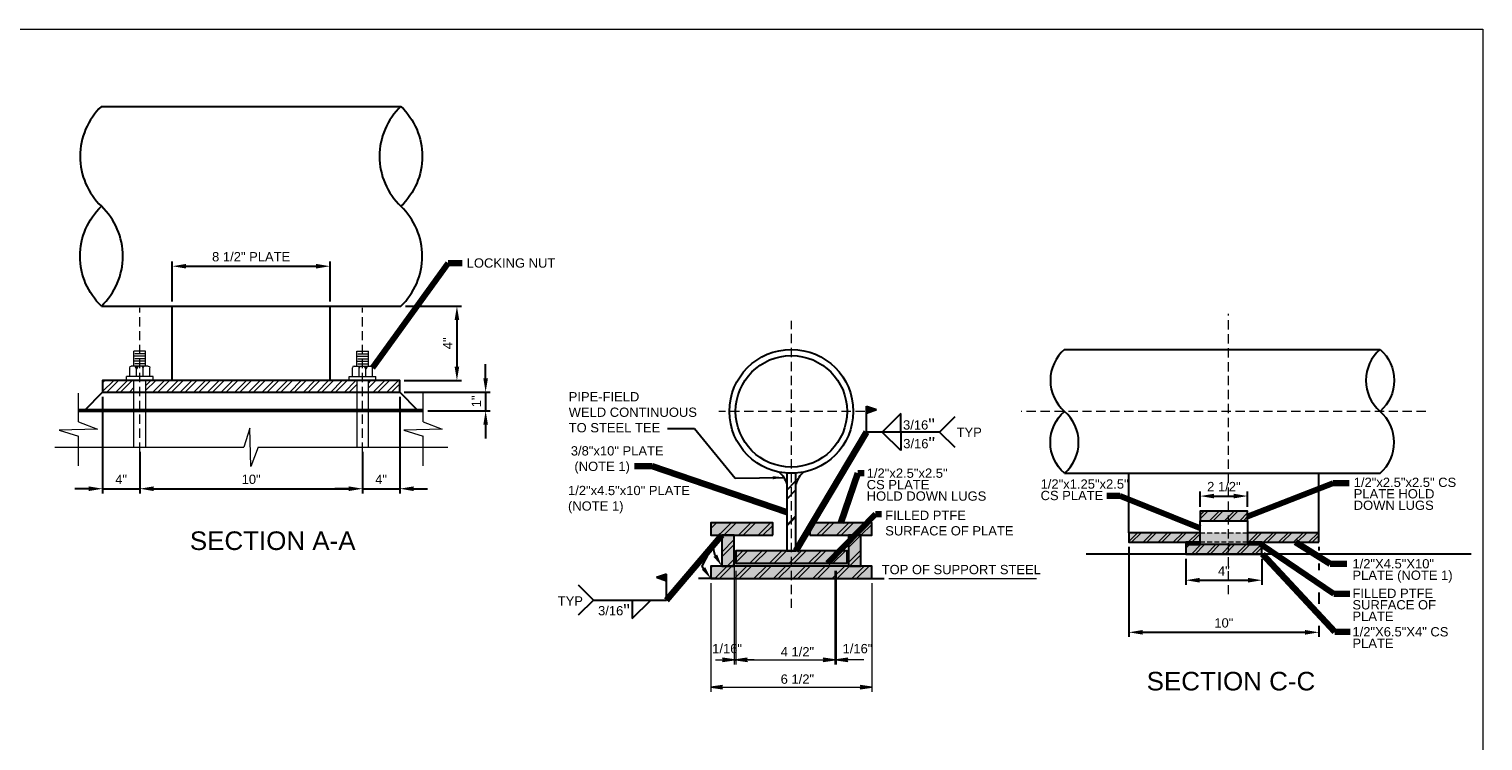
# Model space of a CAD drawing. Header units: inches. Extents: x -3158 to 564, y -707 to 3070.
# Tile 3 of 5: x -1315 to 564, y 342 to 1261. Entities that reach past the tile are written whole.
import ezdxf

# ---------------------------------------------------------------- set-up
doc = ezdxf.new("R2010")
doc.units = ezdxf.units.IN
doc.header["$MEASUREMENT"] = 0
doc.linetypes.add('( Dashed )', pattern=[9, 6, -3])
doc.layers.get('DefPoints').update_dxf_attribs({"lineweight": 0})
for name, color, linetype, lineweight in [('G-ANNO-DIMS', 2, 'Continuous', 0), ('G-ANNO-MASK', 1, 'Continuous', 0), ('G-ANNO-NOTE', 4, 'Continuous', 30), ('G-ANNO-PATT', 250, 'Continuous', 0), ('G-ANNO-TEXT', 2, 'Continuous', 30), ('G-GRID-COOR', 2, 'Continuous', 13), ('S-ANNO-DIMS', 2, 'Continuous', 0), ('S-FNDN-TRMT', 28, 'Continuous', 30), ('S-FSTN-ABLT', 86, 'Continuous', 13), ('S-Sect-Conc', 6, 'Continuous', 53), ('S-Sect-Shps', 3, 'Continuous', 30)]:
    doc.layers.add(name, color=color, linetype=linetype, lineweight=lineweight)
doc.layers.add('PDF_Geometry', color=7, linetype='Continuous')
doc.layers.add('PDF_Solid Fills', color=7, linetype='Continuous')
doc.styles.add("AEC_AC_11ArchDims-CC_1-8_1'", font='arial.ttf', dxfattribs={"height": 12})
doc.styles.add("AEC_AC_45Text-LeftTop_3-4_1'", font='arial.ttf', dxfattribs={"height": 2})
doc.styles.add("AEC_AC_50Text-LeftTop_1-8_1'", font='arial.ttf', dxfattribs={"height": 12})
doc.styles.add('NOTES', font='romans.shx')
doc.styles.add('Style-Arial', font='arial.ttf')
doc.dimstyles.new("AEC_AC_11_Arch-Dims_1-8_1'", dxfattribs={"dimtxt": 12, "dimasz": 18, "dimexe": 6, "dimexo": 6, "dimgap": 6, "dimtad": 1, "dimdec": 4, "dimzin": 15, "dimdsep": 46, "dimlunit": 4, "dimtxsty": "AEC_AC_11ArchDims-CC_1-8_1'", "dimcen": 0.09, "dimclrd": 256, "dimclre": 256, "dimazin": 2, "dimtfac": 0.7, "dimtdec": 4, "dimtix": 1, "dimtmove": 1, "dimatfit": 3, "dimfxl": 1, "dimfrac": 1, "dimtolj": 1, "dimtzin": 15, "dimlwd": 30, "dimlwe": 30, "dimarcsym": 0})
doc.dimstyles.new("AEC_AC_50_Notes_1-8_1'", dxfattribs={"dimtxt": 12, "dimasz": 18, "dimexe": 6, "dimexo": 6, "dimgap": 6, "dimtad": 1, "dimjust": 1, "dimdec": 3, "dimzin": 15, "dimdsep": 46, "dimlunit": 5, "dimtxsty": "AEC_AC_50Text-LeftTop_1-8_1'", "dimblk": 'NONE', "dimcen": 0.09, "dimclrd": 256, "dimclre": 256, "dimazin": 2, "dimtfac": 0.7, "dimtdec": 3, "dimtmove": 1, "dimatfit": 1, "dimfxl": 1, "dimfrac": 1, "dimtolj": 1, "dimtzin": 15, "dimlwd": 30, "dimlwe": 30, "dimarcsym": 0})

# ---------------------------------------------------------------- blocks, each defined once
blk = doc.blocks.new('*D138')
at = {"layer": 'DefPoints', "color": 0, "transparency": 16777216}
for p in [(-926.1, 954.8), (-1130.1, 903.2), (-926.1, 903.2)]:
    blk.add_point(p, dxfattribs=at)
at = {"layer": 'G-ANNO-DIMS', "lineweight": 30, "transparency": 16777216}
for p, q in [((-1130.1, 909.2), (-1130.1, 960.8)), ((-926.1, 909.2), (-926.1, 960.8)), ((-1112.1, 954.8), (-944.1, 954.8))]:
    blk.add_line(p, q, dxfattribs=at)
at = {"layer": 'G-ANNO-DIMS', "transparency": 16777216}
for points in [[(-1112.1, 957.8), (-1112.1, 951.8), (-1130.1, 954.8)], [(-944.1, 957.8), (-944.1, 951.8), (-926.1, 954.8)]]:
    blk.add_solid(points, dxfattribs=at)
at = {"layer": 'G-ANNO-DIMS', "color": 0, "lineweight": 30, "transparency": 16777216, "insert": (-1028.1, 967), "char_height": 12, "attachment_point": 5, "style": "AEC_AC_11ArchDims-CC_1-8_1'"}
blk.add_mtext('\\A1;8 {\\H1x;1/2}" PLATE', dxfattribs=at)
blk = doc.blocks.new('_None')
blk = doc.blocks.new('*D116')
at = {"layer": 'DefPoints', "color": 0, "transparency": 16777216}
for p in [(-834.6, 903.2), (-836.1, 807.2), (-762.1, 807.2)]:
    blk.add_point(p, dxfattribs=at)
at = {"layer": 'G-ANNO-DIMS', "lineweight": 30, "transparency": 16777216}
for p, q in [((-828.6, 903.2), (-756.1, 903.2)), ((-762.1, 885.2), (-762.1, 825.2)), ((-830.1, 807.2), (-756.1, 807.2))]:
    blk.add_line(p, q, dxfattribs=at)
at = {"layer": 'G-ANNO-DIMS', "transparency": 16777216}
for points in [[(-765.1, 885.2), (-759.1, 885.2), (-762.1, 903.2)], [(-765.1, 825.2), (-759.1, 825.2), (-762.1, 807.2)]]:
    blk.add_solid(points, dxfattribs=at)
at = {"layer": 'G-ANNO-DIMS', "color": 0, "lineweight": 30, "transparency": 16777216, "insert": (-774.1, 855.2), "char_height": 12, "attachment_point": 5, "rotation": 90, "style": "AEC_AC_11ArchDims-CC_1-8_1'"}
blk.add_mtext('\\A1;4"', dxfattribs=at)
blk = doc.blocks.new('*D117')
at = {"layer": 'DefPoints', "color": 0, "transparency": 16777216}
for p in [(-836.1, 792.2), (-805.9, 768.2), (-725, 768.2)]:
    blk.add_point(p, dxfattribs=at)
at = {"layer": 'G-ANNO-DIMS', "lineweight": 30, "transparency": 16777216}
for p, q in [((-725, 810.2), (-725, 828.2)), ((-830.1, 792.2), (-719, 792.2)), ((-725, 792.2), (-725, 768.2)), ((-799.9, 768.2), (-719, 768.2)), ((-725, 750.2), (-725, 732.2))]:
    blk.add_line(p, q, dxfattribs=at)
at = {"layer": 'G-ANNO-DIMS', "transparency": 16777216}
for points in [[(-728, 810.2), (-722, 810.2), (-725, 792.2)], [(-728, 750.2), (-722, 750.2), (-725, 768.2)]]:
    blk.add_solid(points, dxfattribs=at)
at = {"layer": 'G-ANNO-DIMS', "color": 0, "lineweight": 30, "transparency": 16777216, "insert": (-737, 780.2), "char_height": 12, "attachment_point": 5, "rotation": 90, "style": "AEC_AC_11ArchDims-CC_1-8_1'"}
blk.add_mtext('\\A1;1"', dxfattribs=at)
blk = doc.blocks.new('*D120')
at = {"layer": 'DefPoints', "color": 0, "transparency": 16777216}
for p in [(-1220.1, 792.2), (-1172.1, 721.1), (-1172.1, 667.4)]:
    blk.add_point(p, dxfattribs=at)
at = {"layer": 'G-ANNO-DIMS', "lineweight": 30, "transparency": 16777216}
for p, q in [((-1220.1, 786.2), (-1220.1, 661.4)), ((-1172.1, 715.1), (-1172.1, 661.4)), ((-1238.1, 667.4), (-1256.1, 667.4)), ((-1220.1, 667.4), (-1172.1, 667.4)), ((-1154.1, 667.4), (-1136.1, 667.4))]:
    blk.add_line(p, q, dxfattribs=at)
at = {"layer": 'G-ANNO-DIMS', "transparency": 16777216}
for points in [[(-1238.1, 670.4), (-1238.1, 664.4), (-1220.1, 667.4)], [(-1154.1, 670.4), (-1154.1, 664.4), (-1172.1, 667.4)]]:
    blk.add_solid(points, dxfattribs=at)
at = {"layer": 'G-ANNO-DIMS', "color": 0, "lineweight": 30, "transparency": 16777216, "insert": (-1196.1, 679.4), "char_height": 12, "attachment_point": 5, "style": "AEC_AC_11ArchDims-CC_1-8_1'"}
blk.add_mtext('\\A1;4"', dxfattribs=at)
blk = doc.blocks.new('*D118')
at = {"layer": 'DefPoints', "color": 0, "transparency": 16777216}
for p in [(-1172.1, 721.1), (-884.1, 721.1), (-884.1, 667.4)]:
    blk.add_point(p, dxfattribs=at)
at = {"layer": 'G-ANNO-DIMS', "lineweight": 30, "transparency": 16777216}
for p, q in [((-1172.1, 715.1), (-1172.1, 661.4)), ((-884.1, 715.1), (-884.1, 661.4)), ((-1154.1, 667.4), (-902.1, 667.4))]:
    blk.add_line(p, q, dxfattribs=at)
at = {"layer": 'G-ANNO-DIMS', "transparency": 16777216}
for points in [[(-1154.1, 670.4), (-1154.1, 664.4), (-1172.1, 667.4)], [(-902.1, 670.4), (-902.1, 664.4), (-884.1, 667.4)]]:
    blk.add_solid(points, dxfattribs=at)
at = {"layer": 'G-ANNO-DIMS', "color": 0, "lineweight": 30, "transparency": 16777216, "insert": (-1028.1, 679.5), "char_height": 12, "attachment_point": 5, "style": "AEC_AC_11ArchDims-CC_1-8_1'"}
blk.add_mtext('\\A1;10"', dxfattribs=at)
blk = doc.blocks.new('*D119')
at = {"layer": 'DefPoints', "color": 0, "transparency": 16777216}
for p in [(-836.1, 792.2), (-884.1, 721.1), (-836.1, 667.4)]:
    blk.add_point(p, dxfattribs=at)
at = {"layer": 'G-ANNO-DIMS', "lineweight": 30, "transparency": 16777216}
for p, q in [((-836.1, 786.2), (-836.1, 661.4)), ((-884.1, 715.1), (-884.1, 661.4)), ((-902.1, 667.4), (-920.1, 667.4)), ((-884.1, 667.4), (-836.1, 667.4)), ((-818.1, 667.4), (-800.1, 667.4))]:
    blk.add_line(p, q, dxfattribs=at)
at = {"layer": 'G-ANNO-DIMS', "transparency": 16777216}
for points in [[(-902.1, 670.4), (-902.1, 664.4), (-884.1, 667.4)], [(-818.1, 670.4), (-818.1, 664.4), (-836.1, 667.4)]]:
    blk.add_solid(points, dxfattribs=at)
at = {"layer": 'G-ANNO-DIMS', "color": 0, "lineweight": 30, "transparency": 16777216, "insert": (-860.1, 679.4), "char_height": 12, "attachment_point": 5, "style": "AEC_AC_11ArchDims-CC_1-8_1'"}
blk.add_mtext('\\A1;4"', dxfattribs=at)
blk = doc.blocks.new('*D153')
at = {"layer": 'DefPoints', "color": 0, "transparency": 16777216}
for p in [(259.9, 657.9), (198.5, 638.2), (259.9, 638.2)]:
    blk.add_point(p, dxfattribs=at)
at = {"layer": 'G-GRID-COOR', "lineweight": 30, "transparency": 16777216}
for p, q in [((198.5, 644.2), (198.5, 663.9)), ((216.5, 657.9), (241.9, 657.9)), ((259.9, 644.2), (259.9, 663.9))]:
    blk.add_line(p, q, dxfattribs=at)
at = {"layer": 'G-GRID-COOR', "transparency": 16777216}
for points in [[(216.5, 660.9), (216.5, 654.9), (198.5, 657.9)], [(241.9, 660.9), (241.9, 654.9), (259.9, 657.9)]]:
    blk.add_solid(points, dxfattribs=at)
at = {"layer": 'G-GRID-COOR', "color": 0, "transparency": 16777216, "insert": (229.2, 670.1), "char_height": 12, "attachment_point": 5, "style": "AEC_AC_11ArchDims-CC_1-8_1'"}
blk.add_mtext('\\A1;2 1/2"', dxfattribs=at)
blk = doc.blocks.new('*D154')
at = {"layer": 'DefPoints', "color": 0, "transparency": 16777216}
for p in [(180, 582.9), (278.4, 582.9), (278.4, 549.2)]:
    blk.add_point(p, dxfattribs=at)
at = {"layer": 'G-GRID-COOR', "lineweight": 30, "transparency": 16777216}
for p, q in [((180, 576.9), (180, 543.2)), ((278.4, 576.9), (278.4, 543.2)), ((198, 549.2), (260.4, 549.2))]:
    blk.add_line(p, q, dxfattribs=at)
at = {"layer": 'G-GRID-COOR', "transparency": 16777216}
for points in [[(198, 552.2), (198, 546.2), (180, 549.2)], [(260.4, 552.2), (260.4, 546.2), (278.4, 549.2)]]:
    blk.add_solid(points, dxfattribs=at)
at = {"layer": 'G-GRID-COOR', "color": 0, "transparency": 16777216, "insert": (229.2, 561.2), "char_height": 12, "attachment_point": 5, "style": "AEC_AC_11ArchDims-CC_1-8_1'"}
blk.add_mtext('\\A1;4"', dxfattribs=at)
blk = doc.blocks.new('*D155')
at = {"layer": 'DefPoints', "color": 0, "transparency": 16777216}
for p in [(106.4, 598.3), (352.1, 598.3), (352.1, 481.9)]:
    blk.add_point(p, dxfattribs=at)
at = {"layer": 'G-GRID-COOR', "lineweight": 30, "transparency": 16777216}
for p, q in [((106.4, 592.3), (106.4, 583)), ((106.4, 582.9), (106.4, 475.9)), ((352.1, 592.3), (352.1, 587.6)), ((352.1, 570.8), (352.1, 562.1)), ((352.1, 533.3), (352.1, 518.9)), ((352.1, 490.1), (352.1, 475.9)), ((124.4, 481.9), (334.1, 481.9))]:
    blk.add_line(p, q, dxfattribs=at)
at = {"layer": 'G-GRID-COOR', "transparency": 16777216}
for points in [[(124.4, 484.9), (124.4, 478.9), (106.4, 481.9)], [(334.1, 484.9), (334.1, 478.9), (352.1, 481.9)]]:
    blk.add_solid(points, dxfattribs=at)
at = {"layer": 'G-GRID-COOR', "color": 0, "transparency": 16777216, "insert": (229.2, 494), "char_height": 12, "attachment_point": 5, "style": "AEC_AC_11ArchDims-CC_1-8_1'"}
blk.add_mtext('\\A1;10"', dxfattribs=at)

msp = doc.modelspace()

# ---------------------------------------------------------------- hatches: boundary and pattern name
at = {"layer": 'G-ANNO-DIMS', "ltscale": 2}
for points in [[(-403.71434, 446.22975), (-418.68434, 448.3255), (-418.27748, 448.03603), (-417.60736, 447.44552), (-417.26033, 446.84342), (-417.14067, 446.22975), (-417.22444, 445.68555), (-417.54753, 445.10661), (-418.20568, 444.48136), (-418.67237, 444.134)], [(-401.71434, 446.22975), (-386.74434, 444.134), (-387.1512, 444.42347), (-387.82132, 445.01398), (-388.16834, 445.61608), (-388.28801, 446.22975), (-388.20424, 446.77395), (-387.88115, 447.35289), (-387.223, 447.97814), (-386.75631, 448.3255)], [(-273.85819, 446.22975), (-288.82819, 448.3255), (-288.42133, 448.03603), (-287.75121, 447.44552), (-287.40419, 446.84342), (-287.28452, 446.22975), (-287.36829, 445.68555), (-287.69138, 445.10661), (-288.34953, 444.48136), (-288.81622, 444.134)], [(-271.85819, 446.22975), (-256.88819, 444.134), (-257.29505, 444.42347), (-257.96517, 445.01398), (-258.3122, 445.61608), (-258.43186, 446.22975), (-258.3481, 446.77395), (-258.025, 447.35289), (-257.36685, 447.97814), (-256.90016, 448.3255)], [(-433.76833, 411.18275), (-418.79833, 409.087), (-419.20519, 409.37647), (-419.87531, 409.96698), (-420.22234, 410.56908), (-420.342, 411.18275), (-420.25824, 411.72695), (-419.93515, 412.30589), (-419.27699, 412.93114), (-418.8103, 413.2785)], [(-225.94805, 411.18275), (-240.91805, 413.2785), (-240.51119, 412.98903), (-239.84107, 412.39852), (-239.49404, 411.79642), (-239.37438, 411.18275), (-239.45814, 410.63855), (-239.78124, 410.05961), (-240.43939, 409.43436), (-240.90608, 409.087)]]:
    msp.add_hatch(color=256, dxfattribs=at).paths.add_polyline_path(points)
at = {"layer": 'G-ANNO-NOTE', "lineweight": 30}
for points in [[(-232.5775, 774.18478), (-232.5775, 764.90309), (-219.82689, 769.54393)], [(-503.9763, 552.5758), (-491.22569, 547.93495), (-491.22569, 557.21664)]]:
    msp.add_hatch(color=256, dxfattribs=at).paths.add_polyline_path(points)
at = {"layer": 'G-ANNO-NOTE', "ltscale": 2}
msp.add_hatch(color=256, dxfattribs=at).paths.add_polyline_path([(-354.59284, 679.35173), (-354.13855, 679.72891), (-353.50313, 680.40054), (-353.20141, 681.0122), (-353.13852, 681.57896), (-353.28192, 682.21016), (-353.65269, 682.82113), (-354.34684, 683.40779), (-354.76606, 683.69229), (-339.68369, 682.07775)])
at = {"layer": 'G-ANNO-PATT'}
h = msp.add_hatch(dxfattribs=at)
h.set_pattern_fill('STEEL', color=256, style=0, pattern_type=2)
h.set_pattern_definition([(45, (-1207.15, 799.594), (-8.839, 8.839), []), (45, (-1207.15, 805.844), (-8.839, 8.839), [])])
h.paths.add_polyline_path([(-1179.57447, 792.24658), (-1179.57447, 807.24658), (-1220.06847, 807.24658), (-1220.06847, 792.24658)])
h = msp.add_hatch(dxfattribs=at)
h.set_pattern_fill('STEEL', color=256, style=0, pattern_type=2)
h.set_pattern_definition([(45, (-1126.143, 797.245), (-8.83883, 8.83883), []), (45, (-1126.143, 803.495), (-8.83883, 8.83883), [])])
h.paths.add_polyline_path([(-891.56547, 792.24658), (-891.56547, 807.24658), (-1164.57447, 807.24658), (-1164.57447, 792.24658)])
h = msp.add_hatch(dxfattribs=at)
h.set_pattern_fill('STEEL', color=256, style=0, pattern_type=2)
h.set_pattern_definition([(45, (-858.469, 798.028), (-8.839, 8.839), []), (45, (-858.469, 804.278), (-8.839, 8.839), [])])
h.paths.add_polyline_path([(-836.06847, 792.24658), (-836.06847, 807.24658), (-866.77047, 807.24658), (-876.56247, 807.24658), (-876.56247, 792.24658)])

# ---------------------------------------------------------------- linework, layer by layer
at = {"layer": 'DefPoints'}
msp.add_lwpolyline([(-2315.97142, 1261.11753), (564.02858, 1261.11753), (564.02858, -706.88247), (-2315.97142, -706.88247)], close=True, dxfattribs=at)
at = {"layer": 'G-ANNO-DIMS', "ltscale": 2}
for p, q in [((-433.76833, 545.34275), (-433.76833, 405.19475)), ((-403.71434, 561.34275), (-403.71434, 440.24175)), ((-401.71434, 561.34275), (-401.71434, 440.24175)), ((-273.85819, 561.34275), (-273.85819, 440.24175)), ((-271.85819, 561.34275), (-271.85819, 440.24175)), ((-225.94805, 545.34275), (-225.94805, 405.19475)), ((-203.87019, 551.33075), (-178.75969, 551.33075)), ((-202.35819, 551.33075), (-12.94419, 551.33075)), ((-427.70954, 446.22975), (-403.71434, 446.22975)), ((-377.76234, 446.22975), (-401.71434, 446.22975)), ((-385.85819, 446.22975), (-273.85819, 446.22975)), ((-297.81019, 446.22975), (-273.85819, 446.22975)), ((-235.96539, 446.22975), (-271.85819, 446.22975)), ((-425.85819, 411.18275), (-233.85819, 411.18275))]:
    msp.add_line(p, q, dxfattribs=at)
at = {"layer": 'G-ANNO-DIMS', "ltscale": 2, "flags": 128}
for points in [[(-403.71434, 446.22975), (-418.68434, 448.3255), (-418.27748, 448.03603), (-417.60736, 447.44552), (-417.60736, 447.44552), (-417.26033, 446.84342), (-417.14067, 446.22975), (-417.22444, 445.68555), (-417.54753, 445.10661), (-418.20568, 444.48136), (-418.67237, 444.134), (-403.71434, 446.22975)], [(-401.71434, 446.22975), (-386.74434, 444.134), (-387.1512, 444.42347), (-387.82132, 445.01398), (-387.82132, 445.01398), (-388.16834, 445.61608), (-388.28801, 446.22975), (-388.20424, 446.77395), (-387.88115, 447.35289), (-387.223, 447.97814), (-386.75631, 448.3255), (-401.71434, 446.22975)], [(-273.85819, 446.22975), (-288.82819, 448.3255), (-288.42133, 448.03603), (-287.75121, 447.44552), (-287.75121, 447.44552), (-287.40419, 446.84342), (-287.28452, 446.22975), (-287.36829, 445.68555), (-287.69138, 445.10661), (-288.34953, 444.48136), (-288.81622, 444.134), (-273.85819, 446.22975)], [(-271.85819, 446.22975), (-256.88819, 444.134), (-257.29505, 444.42347), (-257.96517, 445.01398), (-257.96517, 445.01398), (-258.3122, 445.61608), (-258.43186, 446.22975), (-258.3481, 446.77395), (-258.025, 447.35289), (-257.36685, 447.97814), (-256.90016, 448.3255), (-271.85819, 446.22975)], [(-433.76833, 411.18275), (-418.79833, 409.087), (-419.20519, 409.37647), (-419.87531, 409.96698), (-419.87531, 409.96698), (-420.22234, 410.56908), (-420.342, 411.18275), (-420.25824, 411.72695), (-419.93515, 412.30589), (-419.27699, 412.93114), (-418.8103, 413.2785), (-433.76833, 411.18275)], [(-225.94805, 411.18275), (-240.91805, 413.2785), (-240.51119, 412.98903), (-239.84107, 412.39852), (-239.84107, 412.39852), (-239.49404, 411.79642), (-239.37438, 411.18275), (-239.45814, 410.63855), (-239.78124, 410.05961), (-240.43939, 409.43436), (-240.90608, 409.087), (-225.94805, 411.18275)]]:
    msp.add_lwpolyline(points, close=True, dxfattribs=at)
at = {"layer": 'G-ANNO-MASK'}
for p, q in [((-1251.30447, 753.73858), (-1251.30447, 790.97758)), ((-805.94547, 753.73858), (-805.94547, 792.63058)), ((-1251.30447, 696.78958), (-1251.30447, 735.36058)), ((-805.94547, 696.78958), (-805.94547, 735.36058)), ((-1281.84747, 721.05658), (-1037.53947, 721.05658)), ((-1019.16147, 721.05658), (-773.75547, 721.05658))]:
    msp.add_line(p, q, dxfattribs=at)
at = {"layer": 'G-ANNO-MASK', "flags": 128}
for points in [[(-1251.30447, 753.73858), (-1226.55747, 744.53458), (-1276.05447, 743.11858), (-1251.30447, 735.36058)], [(-805.94547, 753.73858), (-781.19547, 744.53458), (-830.69547, 743.11858), (-805.94547, 735.36058)], [(-1019.16147, 721.05658), (-1028.36547, 696.30958), (-1029.78147, 745.80658), (-1037.53947, 721.05658)]]:
    msp.add_lwpolyline(points, dxfattribs=at)
at = {"layer": 'G-ANNO-NOTE', "lineweight": 30}
for p, q in [((-232.5775, 740.60789), (-232.5775, 774.18478)), ((-232.5775, 774.18478), (-219.82689, 769.54393)), ((-232.5775, 764.90309), (-219.82689, 769.54393)), ((-188.3455, 764.60789), (-212.3455, 740.60789)), ((-188.3455, 740.60789), (-188.3455, 764.60789)), ((-138.1975, 740.60789), (-232.5775, 740.60789)), ((-188.3455, 716.60789), (-212.3455, 740.60789)), ((-188.3455, 740.60789), (-188.3455, 716.60789)), ((-491.22569, 557.21664), (-503.9763, 552.5758)), ((-491.22569, 547.93495), (-503.9763, 552.5758)), ((-491.22569, 523.63975), (-491.22569, 557.21664)), ((-585.60569, 523.63975), (-491.22569, 523.63975)), ((-535.45769, 523.63975), (-535.45769, 499.63975)), ((-535.45769, 499.63975), (-511.45769, 523.63975))]:
    msp.add_line(p, q, dxfattribs=at)
at = {"layer": 'G-ANNO-NOTE', "ltscale": 2}
for p, q in [((-489.74895, 745.11209), (-455.08904, 745.11209)), ((-455.08904, 745.11209), (-402.34719, 680.84406)), ((-402.34719, 680.84406), (-339.68369, 682.07775))]:
    msp.add_line(p, q, dxfattribs=at)
at = {"layer": 'G-ANNO-NOTE', "lineweight": 30, "flags": 128}
for points in [[(-118.4455, 760.35989), (-138.1975, 740.60789), (-118.4455, 720.85589)], [(-605.35769, 543.39175), (-585.60569, 523.63975), (-605.35769, 503.88775)]]:
    msp.add_lwpolyline(points, dxfattribs=at)
at = {"layer": 'G-ANNO-NOTE', "lineweight": 30}
for points in [[(-443.36003, 564.39433), (-445.26944, 567.56224), (-431.50258, 593.48087)], [(-428.12067, 580.91098), (-431.50258, 593.48087)]]:
    msp.add_lwpolyline(points, dxfattribs=at)
for points in [[(-433.98147, 551.44553), (-441.12197, 566.04623), (-445.5981, 562.74242)], [(-419.70053, 567.31693), (-425.72189, 582.37861), (-430.51945, 579.44334)]]:
    msp.add_solid(points, dxfattribs=at)
at = {"layer": 'G-GRID-COOR', "linetype": '( Dashed )', "ltscale": 2}
for p, q in [((-1172.07447, 679.12558), (-1172.07447, 900.96058)), ((-884.06247, 679.12558), (-884.06247, 900.96058)), ((-329.85819, 513.36975), (-329.85819, 884.38525)), ((235.35187, 531.00525), (235.35187, 893.50525)), ((-234.95719, 767.33075), (-423.67319, 767.33075)), ((490.25437, 767.33075), (-32.73813, 767.33075))]:
    msp.add_line(p, q, dxfattribs=at)
at = {"layer": 'G-GRID-COOR'}
msp.add_lwpolyline([(-403.71435, 567.31693), (-403.7143, 508.78168)], dxfattribs=at)
at = {"layer": 'PDF_Geometry', "color": 250, "lineweight": 9, "true_color": 0x191919}
for points in [[(-433.76833, 616.12801), (-426.62784, 623.26851)], [(-433.76833, 622.3093), (-432.70259, 623.26847)], [(-423.43059, 607.28236), (-407.44442, 623.26854)], [(-417.24931, 607.28236), (-401.26313, 623.26854)], [(-398.06586, 607.28236), (-382.07969, 623.26854)], [(-391.99109, 607.28236), (-376.00492, 623.26854)], [(-372.8077, 607.28236), (-356.82153, 623.26854)], [(-335.82634, 618.89906), (-323.88999, 630.8354)], [(-305.87893, 617.40686), (-300.01733, 623.26845)], [(-296.82008, 607.28236), (-280.83391, 623.26854)], [(-290.74531, 607.28236), (-274.75914, 623.26854)], [(-271.56192, 607.28236), (-255.57575, 623.26854)], [(-265.38064, 607.28236), (-249.39446, 623.26854)], [(-246.19719, 607.28236), (-230.21102, 623.26854)], [(-240.12242, 607.28236), (-225.94801, 621.3502)], [(198.47996, 628.41754), (208.31248, 638.25006)], [(198.47996, 633.1699), (203.5601, 638.25003)], [(210.77061, 625.95934), (223.06126, 638.24999)], [(215.44104, 625.95934), (227.73169, 638.24999)], [(230.1898, 625.95934), (242.48045, 638.24999)], [(234.94216, 625.95934), (247.23281, 638.24999)], [(249.69101, 625.95934), (259.93322, 636.20155)], [(254.36143, 625.95934), (259.93319, 631.44917)], [(-419.70053, 604.83114), (-417.24932, 607.28236)], [(-419.70053, 585.64786), (-403.71435, 601.63404)], [(-366.62642, 607.28236), (-353.83748, 620.07131)], [(-255.89546, 591.40287), (-240.12243, 607.28247)], [(-255.89546, 597.58415), (-246.19718, 607.28243)], [(106.38193, 599.41162), (117.52545, 610.55514)], [(109.98721, 598.26437), (122.27786, 610.55502)], [(124.73605, 598.26437), (137.02671, 610.55502)], [(129.40648, 598.26437), (141.69713, 610.55502)], [(144.15524, 598.26437), (156.44589, 610.55502)], [(148.9076, 598.26437), (161.19825, 610.55502)], [(163.65645, 598.26437), (175.9471, 610.55502)], [(168.32687, 598.26437), (180.61753, 610.55502)], [(183.07564, 598.26437), (195.36629, 610.55502)], [(187.828, 598.26437), (198.47989, 608.9982)], [(260.91643, 598.26437), (273.20708, 610.55502)], [(265.66879, 598.26437), (277.95944, 610.55502)], [(280.41764, 598.26437), (292.70829, 610.55502)], [(285.08806, 598.26437), (297.37871, 610.55502)], [(299.83683, 598.26437), (312.12748, 610.55502)], [(304.58918, 598.26437), (316.87984, 610.55502)], [(319.33803, 598.26437), (331.62868, 610.55502)], [(324.00846, 598.26437), (336.29911, 610.55502)], [(338.75722, 598.26437), (351.04787, 610.55502)], [(343.50958, 598.26437), (352.11304, 606.86783)], [(-419.70053, 579.46658), (-403.71435, 595.45275)], [(-401.79598, 578.29419), (-392.73715, 587.24645)], [(-401.79598, 572.11269), (-386.6624, 587.24627)], [(-383.46515, 571.26013), (-367.47898, 587.24631)], [(-377.28387, 571.26013), (-361.29769, 587.24631)], [(-358.10042, 571.26013), (-342.11425, 587.24631)], [(-352.02565, 571.26013), (-336.03948, 587.24631)], [(-332.84226, 571.26013), (-316.85609, 587.24631)], [(-326.66098, 571.26013), (-310.6748, 587.24631)], [(-307.47753, 571.26013), (-291.49136, 587.24631)], [(-301.40276, 571.26013), (-285.41659, 587.24631)], [(-282.21937, 571.26013), (-266.2332, 587.24631)], [(-276.03809, 571.26013), (-260.05191, 587.24631)], [(-255.89546, 572.21937), (-239.90928, 588.20555)], [(180.04398, 590.56237), (184.71443, 595.23282)], [(187.17252, 582.94206), (199.46317, 595.23272)], [(191.92488, 582.94206), (204.21553, 595.23272)], [(206.67373, 582.94206), (218.96438, 595.23272)], [(211.34415, 582.94206), (223.6348, 595.23272)], [(226.09292, 582.94206), (238.38357, 595.23272)], [(230.84528, 582.94206), (243.13593, 595.23272)], [(245.59412, 582.94206), (257.88478, 595.23272)], [(250.26455, 582.94206), (262.5552, 595.23272)], [(265.01331, 582.94206), (277.30396, 595.23272)], [(269.76567, 582.94206), (278.36913, 591.54552)], [(-433.76833, 565.50512), (-431.95657, 567.31689)], [(-428.75932, 551.33075), (-412.77314, 567.31693), (-403.71431, 576.26918)], [(-422.57803, 551.33075), (-406.59186, 567.31693), (-403.71435, 570.19444)], [(-403.39459, 551.33075), (-387.40841, 567.31693)], [(-397.31982, 551.33075), (-381.33364, 567.31693)], [(-378.13643, 551.33075), (-362.15025, 567.31693)], [(-371.95514, 551.33075), (-355.96897, 567.31693)], [(-352.7717, 551.33075), (-336.78552, 567.31693)], [(-346.69693, 551.33075), (-330.71075, 567.31693)], [(-327.51354, 551.33075), (-311.52736, 567.31693)], [(-321.33225, 551.33075), (-305.34608, 567.31693)], [(-302.14881, 551.33075), (-286.16263, 567.31693)], [(-296.07404, 551.33075), (-280.08786, 567.31693)], [(-276.89065, 551.33075), (-260.90447, 567.31693)], [(-270.70936, 551.33075), (-254.72319, 567.31693), (-239.90933, 582.13078)], [(-251.52592, 551.33075), (-235.53974, 567.31693)], [(-245.45115, 551.33075), (-229.46497, 567.31693)]]:
    msp.add_lwpolyline(points, dxfattribs=at)
at = {"layer": 'PDF_Geometry', "color": 3, "lineweight": 9}
for points in [[(198.47996, 610.55502), (204.62529, 610.55502)], [(207.73888, 610.55502), (213.8842, 610.55502)], [(216.91594, 610.55502), (223.06126, 610.55502)], [(226.17485, 610.55502), (232.32018, 610.55502)], [(235.35192, 610.55502), (241.49724, 610.55502)], [(244.61083, 610.55502), (250.75615, 610.55502)], [(253.78789, 610.55502), (259.93322, 610.55502)], [(204.62529, 598.26437), (198.47996, 598.26437)], [(213.8842, 598.26437), (207.73888, 598.26437)], [(223.06126, 598.26437), (216.91594, 598.26437)], [(232.32018, 598.26437), (226.17485, 598.26437)], [(241.49724, 598.26437), (235.35192, 598.26437)], [(250.75615, 598.26437), (244.61083, 598.26437)], [(259.93322, 598.26437), (253.78789, 598.26437)]]:
    msp.add_lwpolyline(points, dxfattribs=at)
at = {"layer": 'PDF_Geometry', "lineweight": 9}
msp.add_lwpolyline([(-255.89546, 567.31693), (-255.89546, 571.26018), (-403.7143, 571.26018), (-403.7143, 567.31693)], close=True, dxfattribs=at)
at = {"layer": 'PDF_Solid Fills', "color": 7, "lineweight": 35, "true_color": 0xffffff, "transparency": 33554559}
for points in [[(-433.76833, 623.26854), (-433.76833, 607.28236), (-353.83745, 623.26854), (-353.83745, 607.28236)], [(-305.87893, 623.26854), (-305.87893, 607.28236), (-225.94805, 623.26854), (-225.94805, 607.28236)], [(198.47988, 638.24999), (198.47988, 625.95934), (259.93313, 638.24999), (259.93313, 625.95934)], [(-419.70048, 607.28236), (-419.70048, 567.31692), (-403.7143, 607.28236), (-403.7143, 567.31692)], [(-255.89546, 607.28236), (-255.89546, 567.31692), (-239.90928, 607.28236), (-239.90928, 567.31692)], [(106.38193, 610.55502), (106.38193, 598.26437), (352.11302, 610.55502), (352.11302, 598.26437)], [(-401.79598, 587.24631), (-401.79598, 571.26013), (-257.9204, 587.24631), (-257.9204, 571.26013)], [(180.0439, 595.23271), (180.0439, 582.94206), (278.36911, 595.23271), (278.36911, 582.94206)], [(-433.76833, 567.31692), (-433.76833, 551.33075), (-225.94805, 567.31692), (-225.94805, 551.33075)]]:
    msp.add_solid(points, dxfattribs=at)
at = {"layer": 'PDF_Solid Fills', "lineweight": 35, "transparency": 33554559}
for points in [[(180.0439, 598.26437), (180.0439, 595.23268), (278.36911, 598.26437), (278.36911, 595.23268)], [(-403.7143, 571.26013), (-403.7143, 567.31687), (-255.89546, 571.26013), (-255.89546, 567.31687)]]:
    msp.add_solid(points, dxfattribs=at)
at = {"layer": 'S-ANNO-DIMS', "lineweight": 30, "ltscale": 4}
for p, q in [((-403.71434, 446.22975), (-401.71434, 446.22975)), ((-273.85819, 446.22975), (-271.85819, 446.22975))]:
    msp.add_line(p, q, dxfattribs=at)
at = {"layer": 'S-FNDN-TRMT'}
for p, q in [((-1220.06847, 792.24658), (-1243.55847, 768.24658)), ((-812.57847, 768.24658), (-836.06847, 792.24658))]:
    msp.add_line(p, q, dxfattribs=at)
at = {"layer": 'S-FSTN-ABLT'}
for p, q in [((-1164.57447, 844.95658), (-1179.57447, 844.95658)), ((-1179.57447, 825.63658), (-1179.57447, 844.95658)), ((-1164.57447, 838.72258), (-1179.57447, 838.72258)), ((-1164.57447, 832.17658), (-1179.57447, 832.17658)), ((-1165.78047, 841.83658), (-1178.35647, 841.83658)), ((-1165.78047, 835.29658), (-1178.35647, 835.29658)), ((-1165.78047, 828.75658), (-1178.35647, 828.75658)), ((-1164.57447, 825.63658), (-1164.57447, 844.95658)), ((-891.56547, 844.95658), (-876.56247, 844.95658)), ((-891.56547, 825.63658), (-891.56547, 844.95658)), ((-891.56547, 838.72258), (-876.56247, 838.72258)), ((-891.56547, 832.17658), (-876.56247, 832.17658)), ((-890.35947, 841.83658), (-877.78047, 841.83658)), ((-890.35947, 835.29658), (-877.78047, 835.29658)), ((-890.35947, 828.75658), (-877.78047, 828.75658)), ((-876.56247, 825.63658), (-876.56247, 844.95658)), ((-1189.36647, 807.24658), (-1189.36647, 812.53858)), ((-1154.77047, 812.53858), (-1189.36647, 812.53858)), ((-1185.01047, 812.53858), (-1185.01047, 823.75858)), ((-1161.01047, 825.63658), (-1183.13247, 825.63658)), ((-1178.45847, 825.63658), (-1176.28347, 821.89858)), ((-1176.28347, 812.53858), (-1176.28347, 825.63658)), ((-1174.09047, 825.63658), (-1176.28347, 821.89858)), ((-1167.86247, 812.53858), (-1167.86247, 825.63658)), ((-1159.13247, 812.53858), (-1159.13247, 823.75858)), ((-1154.77047, 807.24658), (-1154.77047, 812.53858)), ((-901.36647, 807.24658), (-901.36647, 812.53858)), ((-901.36647, 812.53858), (-866.77047, 812.53858)), ((-897.00747, 812.53858), (-897.00747, 823.75858)), ((-895.12647, 825.63658), (-873.00447, 825.63658)), ((-888.27447, 812.53858), (-888.27447, 825.63658)), ((-882.04647, 825.63658), (-879.85647, 821.89858)), ((-879.85647, 812.53858), (-879.85647, 825.63658)), ((-877.67847, 825.63658), (-879.85647, 821.89858)), ((-871.12647, 812.53858), (-871.12647, 823.75858)), ((-866.77047, 807.24658), (-866.77047, 812.53858)), ((-1154.77047, 807.24658), (-1189.36647, 807.24658)), ((-1175.07447, 807.24658), (-1169.07447, 807.24658)), ((-901.36647, 807.24658), (-866.77047, 807.24658)), ((-881.06247, 807.24658), (-887.06247, 807.24658))]:
    msp.add_line(p, q, dxfattribs=at)
at = {"layer": 'S-FSTN-ABLT', "flags": 128}
for points in [[(-1179.57447, 721.05658), (-1179.57447, 807.24658)], [(-1164.57447, 807.24658), (-1164.57447, 721.05658)], [(-891.56547, 807.24658), (-891.56547, 721.05658)], [(-876.56247, 721.05658), (-876.56247, 807.24658)]]:
    msp.add_lwpolyline(points, dxfattribs=at)
at = {"layer": 'S-FSTN-ABLT', "extrusion": (0, 0, -1)}
for centre, start, end in [((1183.13724, 823.76041), 0, 90), ((1161.01224, 823.76041), 90, 180)]:
    msp.add_arc(centre, 1.875, start, end, dxfattribs=at)
at = {"layer": 'S-FSTN-ABLT'}
for centre, start, end in [((-895.12493, 823.76041), 90, 180), ((-872.99993, 823.76041), 0, 90)]:
    msp.add_arc(centre, 1.875, start, end, dxfattribs=at)
at = {"layer": 'S-FSTN-ABLT', "extrusion": (0, 0, -1)}
for points in [[(1174.09047, 825.63658), (1178.45847, 825.63658), (1176.28347, 821.89858)], [(1170.05247, 825.63658), (1165.67847, 825.63658), (1167.86247, 821.89858)], [(886.08447, 825.63658), (890.46147, 825.63658), (888.27447, 821.89858)], [(882.04647, 825.63658), (877.67847, 825.63658), (879.85647, 821.89858)]]:
    msp.add_solid(points, dxfattribs=at)
at = {"layer": 'S-Sect-Conc'}
msp.add_line((-1251.30447, 768.24658), (-805.94547, 768.24658), dxfattribs=at)
at = {"layer": 'S-Sect-Shps'}
for p, q in [((-1221.57147, 1161.24658), (-834.56847, 1161.24658)), ((-1221.57147, 903.24658), (-1143.56847, 903.24658)), ((-1143.56847, 903.24658), (-908.06847, 903.24658)), ((-1130.06847, 807.24658), (-1130.06847, 903.24658)), ((-926.06847, 807.24658), (-926.06847, 903.24658)), ((-908.06847, 903.24658), (-834.56847, 903.24658))]:
    msp.add_line(p, q, dxfattribs=at)
at = {"layer": 'S-Sect-Shps', "ltscale": 2.527778}
for p, q in [((23.20187, 847.33075), (431.08387, 847.33075)), ((-335.85819, 665.55875), (-323.85819, 677.55875)), ((23.20187, 687.33075), (431.08387, 687.33075)), ((-335.85819, 653.83275), (-323.85819, 665.83275)), ((-335.85819, 620.30475), (-323.85819, 632.30475)), ((-425.85819, 551.33075), (-449.85819, 551.33075)), ((-233.85819, 551.33075), (-209.85819, 551.33075))]:
    msp.add_line(p, q, dxfattribs=at)
for points in [[(106.38193, 610.55502), (106.38193, 687.33062)], [(352.1131, 610.55502), (352.1131, 687.33062)], [(198.47996, 595.23272), (198.47996, 625.95934), (259.93322, 625.95934), (259.93322, 595.23272)], [(548.6815, 582.94206), (51.074, 582.94206)]]:
    msp.add_lwpolyline(points, dxfattribs=at)
for points in [[(-353.83746, 607.28236), (-353.83746, 623.26854), (-433.76833, 623.26854), (-433.76833, 607.28236)], [(-305.87893, 607.28236), (-225.94805, 607.28236), (-225.94805, 623.26854), (-305.87893, 623.26854)], [(198.47996, 625.95934), (259.93322, 625.95934), (259.93322, 638.24999), (198.47996, 638.24999)], [(-419.70053, 567.31693), (-403.71435, 567.31693), (-403.71435, 607.28236), (-419.70053, 607.28236)], [(-239.90928, 567.31693), (-239.90928, 607.28236), (-255.89546, 607.28236), (-255.89546, 567.31693)], [(198.47996, 598.26437), (198.47996, 610.55502), (106.38201, 610.55502), (106.38201, 598.26437)], [(352.1131, 598.26437), (352.1131, 610.55502), (259.93322, 610.55502), (259.93322, 598.26437)], [(-257.9204, 571.26013), (-257.9204, 587.24631), (-401.79598, 587.24631), (-401.79598, 571.26013)], [(198.47996, 595.23272), (198.47996, 598.26441), (180.04398, 598.26441), (180.04398, 595.23272)], [(278.36919, 582.94206), (278.36919, 595.23272), (180.04398, 595.23272), (180.04398, 582.94206)], [(259.93322, 595.23272), (278.36919, 595.23272), (278.36919, 598.26441), (259.93322, 598.26441)], [(-225.94805, 551.33075), (-225.94805, 567.31693), (-433.76833, 567.31693), (-433.76833, 551.33075)]]:
    msp.add_lwpolyline(points, close=True, dxfattribs=at)
for radius in [80, 72]:
    msp.add_circle((-329.85819, 767.3306), radius, dxfattribs=at)
at = {"layer": 'S-Sect-Shps'}
for centre, start, end in [((-1160.14106, 1096.74631), 133.60281944, 226.39718056), ((-773.14106, 1096.74631), 133.60281944, 226.39718056), ((-1282.9982, 967.74631), 313.60281944, 46.39718056), ((-895.9982, 967.74631), 313.60281944, 46.39718056)]:
    msp.add_arc(centre, 89.07143, start, end, dxfattribs=at)
at = {"layer": 'S-Sect-Shps', "extrusion": (0, 0, -1)}
for centre, start, end in [((895.9982, 1096.74631), 133.60281944, 226.39718056), ((1160.14106, 967.74631), 313.60281944, 46.39718056)]:
    msp.add_arc(centre, 89.07143, start, end, dxfattribs=at)
at = {"layer": 'S-Sect-Shps', "ltscale": 2.527778}
for centre, radius, start, end in [((57.87822, 807.3306), 52.93816, 130.9223, 229.0777), ((465.76222, 807.3306), 52.93816, 130.9223, 229.0777), ((-11.47447, 727.3306), 52.93816, 310.9223, 49.0777), ((396.40953, 727.3306), 52.93816, 310.9223, 49.0777), ((-294.12559, 665.58446), 30.71171, 129.89656389, 165.14025556)]:
    msp.add_arc(centre, radius, start, end, dxfattribs=at)
at = {"layer": 'S-Sect-Shps', "ltscale": 2.527778, "extrusion": (0, 0, -1)}
for centre, radius, start, end in [((-396.40553, 807.3306), 52.93816, 130.9223, 229.0777), ((-57.87822, 727.3306), 52.93816, 310.9223, 49.0777), ((365.59079, 665.58446), 30.71171, 129.89656389, 165.14025556)]:
    msp.add_arc(centre, radius, start, end, dxfattribs=at)
at = {"layer": 'S-Sect-Shps'}
msp.add_3dface([(-1220.06847, 792.24658), (-836.06847, 792.24658), (-836.06847, 807.24658), (-1220.06847, 807.24658)], dxfattribs=at)
at = {"layer": 'S-Sect-Shps', "ltscale": 2.527778}
msp.add_3dface([(-335.85819, 587.24631), (-323.85819, 587.24631), (-323.85819, 687.33075), (-335.85819, 687.33075)], dxfattribs=at)

# ---------------------------------------------------------------- texts
at = {"layer": 'G-ANNO-DIMS', "char_height": 12, "attachment_point": 1, "style": 'NOTES'}
for s, insert, line_spacing_factor in [('\\A1;{\\fArial|b0|i0|c0|p39;1/16"}', (-432.1944, 466.86799), 1.517248), ('\\A1;{\\fArial|b0|i0|c0|p39;4 1/2"}', (-343.66675, 462.74896), 0.743451), ('\\A1;{\\fArial|b0|i0|c0|p39;1/16"}', (-263.63985, 466.86799), 1.517248), ('\\A1;{\\fArial|b0|i0|c0|p39;6 1/2"}', (-343.66675, 427.44297), 0.743451)]:
    msp.add_mtext(s, dxfattribs=dict(at, insert=insert, line_spacing_factor=line_spacing_factor))
at = {"layer": 'G-ANNO-NOTE', "char_height": 12}
for s, insert, attachment_point, style in [('LOCKING NUT', (-749.49667, 958.89179), 4, "AEC_AC_50Text-LeftTop_1-8_1'"), ('\\fArial|b0|i0|c00|p39;PIPE-FIELD\\PWELD CONTINUOUS\\PTO STEEL TEE', (-617.63391, 792.21447), 1, 'NOTES'), ('{\\fArial|b0|i0|c0|p39;TYP}', (-116.23288, 746.30174), 1, 'Style-Arial'), ('{\\fArial|b0|i0|c0|p34;3/8"x10" PLATE\\P (NOTE 1)}', (-614.92324, 722.31307), 1, 'NOTES'), ('1/2"x4.5"x10" PLATE\\P(NOTE 1)', (-618.53086, 671.1115), 1, 'Style-Arial'), ('FILLED PTFE\\PSURFACE OF PLATE', (-208.53735, 639.03917), 1, 'Style-Arial'), ('{\\fArial|b0|i0|c0|p39;TYP}', (-631.80616, 528.33087), 1, 'Style-Arial')]:
    msp.add_mtext(s, dxfattribs=dict(at, insert=insert, attachment_point=attachment_point, style=style))
at = {"layer": 'G-ANNO-NOTE', "char_height": 12, "attachment_point": 1}
for s, insert, line_spacing_factor, style in [('\\A1;3/16{\\H1.42857x;"}', (-185.48766, 758.37603), 0.743451, 'Style-Arial'), ('\\A1;3/16{\\H1.42857x;"}', (-185.23865, 734.24727), 0.743451, 'Style-Arial'), ('1/2"x2.5"x2.5" \\PCS PLATE \\PHOLD DOWN LUGS', (-232.44217, 693.50339), 0.740481, 'Style-Arial'), ('\\fArial|b0|i0|c00|p39;TOP OF SUPPORT STEEL', (-213.11883, 568.99098), 0.743451, 'NOTES'), ('\\A1;3/16{\\H1.42857x;"}', (-579.6888, 518.39843), 0.743451, 'Style-Arial')]:
    msp.add_mtext(s, dxfattribs=dict(at, insert=insert, line_spacing_factor=line_spacing_factor, style=style))
at = {"layer": 'G-ANNO-NOTE', "char_height": 12, "width": 155.8750887, "attachment_point": 1, "line_spacing_factor": 0.740481, "style": 'Style-Arial'}
for s, insert in [('1/2"x1.25"x2.5" \\PCS PLATE ', (-7.70305, 679.4551)), ('1/2"x2.5"x2.5" CS PLATE HOLD DOWN LUGS', (397.03865, 681.65948)), ('1/2"X4.5"X10" PLATE (NOTE 1)', (395.37618, 576.48654)), ('FILLED PTFE\\PSURFACE OF PLATE', (395.37618, 538.27873)), ('1/2"X6.5"X4" CS PLATE', (395.37618, 488.58653))]:
    msp.add_mtext(s, dxfattribs=dict(at, insert=insert))
at = {"layer": 'G-ANNO-TEXT', "char_height": 24, "attachment_point": 1, "style": "AEC_AC_45Text-LeftTop_3-4_1'"}
for s, insert in [('SECTION A-A', (-1107.32784, 612.25158)), ('SECTION C-C', (129.38961, 430.82285))]:
    msp.add_mtext(s, dxfattribs=dict(at, insert=insert))

# ---------------------------------------------------------------- dimensions: what is measured, and where the dimension line sits
at = {"layer": 'G-ANNO-DIMS', "lineweight": 30}
for base, p1, p2, text, picture, middle in [((-926.06847, 954.7809), (-1130.06847, 903.24658), (-926.06847, 903.24658), '8 {\\H1x;1/2}" PLATE', '*D138', (-1028.06847, 966.98554)), ((-1172.07447, 667.36056), (-1220.06847, 792.24658), (-1172.07447, 721.05658), '4"', '*D120', (-1196.07147, 679.36056)), ((-836.06847, 667.36056), (-884.06247, 721.05658), (-836.06847, 792.24658), '4"', '*D119', (-860.06547, 679.36056)), ((-884.06247, 667.36056), (-1172.07447, 721.05658), (-884.06247, 721.05658), '10"', '*D118', (-1028.06847, 679.48743))]:
    dim = msp.add_linear_dim(base=base, p1=p1, p2=p2, text=text, dimstyle="AEC_AC_11_Arch-Dims_1-8_1'", dxfattribs=at)
    dim.commit()
    dim.dimension.update_dxf_attribs({"geometry": picture, "text_midpoint": middle})
for base, p1, p2, text, picture, middle in [((-762.10197, 807.24658), (-834.56963, 903.24631), (-836.06847, 807.24658), '4"', '*D116', (-774.10197, 855.24645)), ((-725.0228, 768.24658), (-836.06847, 792.24658), (-805.94547, 768.24658), '1"', '*D117', (-737.04736, 780.24658))]:
    dim = msp.add_linear_dim(base=base, p1=p1, p2=p2, angle=270, text=text, dimstyle="AEC_AC_11_Arch-Dims_1-8_1'", dxfattribs=at)
    dim.commit()
    dim.dimension.update_dxf_attribs({"geometry": picture, "text_midpoint": middle})
at = {"layer": 'G-GRID-COOR'}
for base, p1, p2, text, picture, middle in [((259.93322, 657.90507), (198.47988, 638.24999), (259.93322, 638.24999), '2 1/2"', '*D153', (229.20655, 670.10971)), ((352.1131, 481.86864), (106.38193, 598.26437), (352.1131, 598.26437), '10"', '*D155', (229.24752, 493.99552)), ((278.36911, 549.15583), (180.0439, 582.94206), (278.36911, 582.94206), '4"', '*D154', (229.20651, 561.15583))]:
    dim = msp.add_linear_dim(base=base, p1=p1, p2=p2, text=text, dimstyle="AEC_AC_11_Arch-Dims_1-8_1'", dxfattribs=at)
    dim.commit()
    dim.dimension.update_dxf_attribs({"geometry": picture, "text_midpoint": middle})

# ---------------------------------------------------------------- leaders
at = {"layer": 'G-ANNO-NOTE', "lineweight": 30, "annotation_type": 0, "has_hookline": 1, "hookline_direction": 0, "text_width": 113.00136}
msp.add_leader([(-871.12647, 823.75858), (-773.49667, 958.56166), (-755.49667, 958.56166)], dimstyle="AEC_AC_50_Notes_1-8_1'", override={"dimtad": 0, "dimclrd": 0, "dimlwd": 65534}, dxfattribs=at)
at = {"layer": 'G-ANNO-NOTE', "lineweight": 30}
for points in [[(-323.85819, 587.24631), (-232.5775, 740.60789)], [(-335.85819, 637.28853), (-509.75341, 696.35355), (-532.69477, 696.35355)], [(-265.91349, 623.26854), (-243.73265, 687.41466), (-235.83826, 687.41466)], [(198.47996, 616.50517), (94.59443, 658.10573), (77.88595, 658.10573)], [(259.93319, 631.44917), (370.49921, 674.57468), (391.07113, 674.57468)], [(-283.04336, 571.26018), (-221.06501, 634.44363), (-213.17062, 634.44363)], [(-419.70053, 607.28236), (-491.22569, 523.63975)], [(277.30392, 595.23268), (371.23447, 531.80512), (392.08667, 531.80512)], [(279.1066, 582.94206), (372.60083, 482.42066), (392.28513, 482.42066)], [(321.80772, 598.26437), (366.66426, 570.53797), (388.03709, 570.53797)]]:
    msp.add_leader(points, dimstyle="AEC_AC_50_Notes_1-8_1'", override={"dimtad": 0, "dimclrd": 0, "dimlwd": 65534}, dxfattribs=at)

doc.saveas('drawing.dxf')
